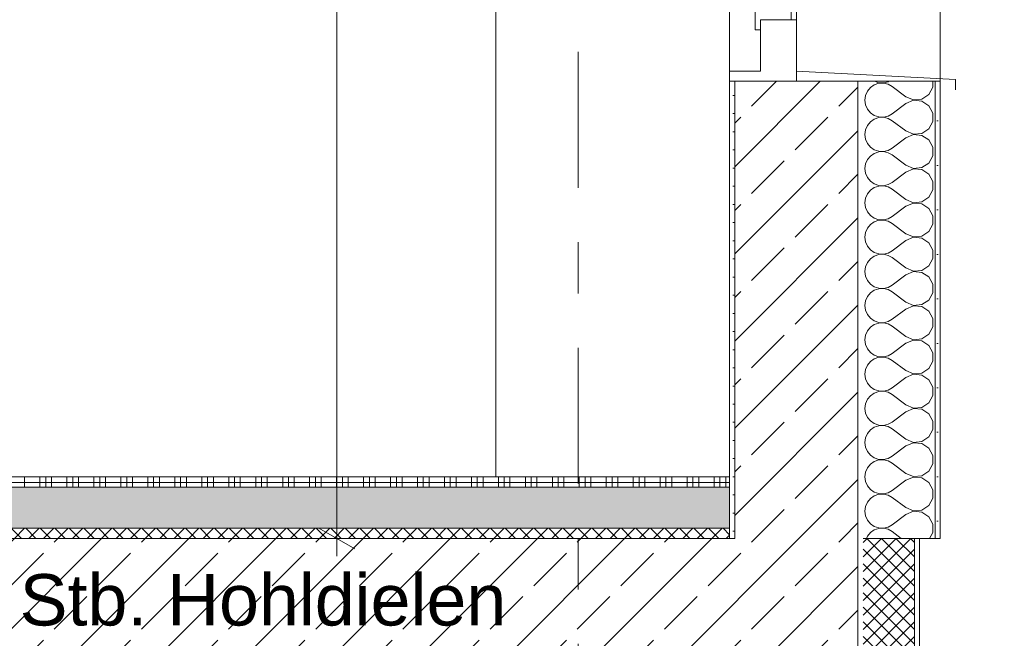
# Model space of a CAD drawing. Header units: metres. Extents: x -17.8 to 3.6, y -5.9 to 16.3.
# Tile 11 of 77: x -1.6 to 0.3, y -0.3 to 0.9. Entities that reach past the tile are written whole.
import ezdxf

# ---------------------------------------------------------------- set-up
doc = ezdxf.new("R2010")
doc.units = ezdxf.units.M
doc.header["$MEASUREMENT"] = 0
doc.linetypes.add('Strichlinie doppelt', pattern=[0.546806, 0.264583, -0.105833, 0.070556, -0.105833])
doc.linetypes.add('Wipeout_Contour', pattern=[1, 0, -1])
for name, color, linetype in [('152 - Bemaßung_ Beschriftung.Ausbau', 7, 'Continuous'), ('451 - Universal.Achsen Raster', 7, 'Continuous'), ('603 - Struktur.Bodenplatte_ Decke Roh', 7, 'Continuous'), ('604 - Struktur.Wand Aussen', 7, 'Continuous'), ('607 - Struktur.Stütze', 7, 'Continuous'), ('650 - Abdeckung.Fußboden Aufbau', 7, 'Continuous')]:
    doc.layers.add(name, color=color, linetype=linetype)
doc.styles.add('ERSTELLTER_STIL_1', font='txt')
doc.dimstyles.new('ERSTELLTER_STIL__1', dxfattribs={"dimtxt": 0.1, "dimasz": 0.0532, "dimexe": 0.18, "dimexo": 0.0625, "dimgap": 0, "dimtad": 1, "dimzin": 0, "dimdsep": 46, "dimtxsty": 'ERSTELLTER_STIL_1', "dimblk": 'ARROWHEAD_2', "dimblk1": 'ARROWHEAD_2', "dimblk2": 'ARROWHEAD_2', "dimcen": 0.09, "dimse1": 1, "dimse2": 1, "dimclrd": 7, "dimclre": 7, "dimclrt": 7, "dimazin": 0, "dimtfac": 1, "dimtdec": 4, "dimtmove": 0, "dimatfit": 3, "dimfxl": 1, "dimtolj": 1, "dimtzin": 0, "dimarcsym": 0})
pattern_1 = [(0, (0, 0), (0, 0.0866025), [0, -0.05]), (0, (0.025, 0.0433), (0, 0.0866025), [0, -0.05])]
pattern_2 = [(45, (0, 0), (-0.0848528, 0.0848528), []), (45, (-0.04243, 0.04243), (-0.0848528, 0.0848528), [0.09, -0.03])]

# ---------------------------------------------------------------- blocks, each defined once
blk = doc.blocks.new('*X3')
at = {"layer": '604 - Struktur.Wand Aussen', "color": 7, "linetype": 'Continuous', "lineweight": 5}
for p, q in [((0.0273, 0.77), (0.0355, 0.7672)), ((0.0355, 0.7672), (0.0447, 0.7668)), ((0.0447, 0.7668), (0.0536, 0.7689)), ((0.0536, 0.7689), (0.0556, 0.77)), ((0.1407, 0.7585), (0.1407, 0.77)), ((0.0133, 0.7509), (0.0096, 0.7424)), ((0.0192, 0.7579), (0.0133, 0.7509)), ((0.0268, 0.7631), (0.0192, 0.7579)), ((0.0355, 0.7661), (0.0268, 0.7631)), ((0.0447, 0.7665), (0.0355, 0.7661)), ((0.0536, 0.7645), (0.0447, 0.7665)), ((0.0617, 0.76), (0.0536, 0.7645)), ((0.0883, 0.74), (0.0617, 0.76)), ((0.133, 0.7442), (0.1407, 0.7585)), ((0.0096, 0.7424), (0.0083, 0.7333)), ((0.0083, 0.7333), (0.0096, 0.7242)), ((0.0883, 0.74), (0.1033, 0.7337)), ((0.1033, 0.733), (0.0883, 0.7267)), ((0.1033, 0.7337), (0.1195, 0.7352)), ((0.1195, 0.7314), (0.1033, 0.733)), ((0.1195, 0.7352), (0.133, 0.7442)), ((0.133, 0.7224), (0.1195, 0.7314)), ((0.0096, 0.7242), (0.0133, 0.7158)), ((0.0133, 0.7158), (0.0192, 0.7087)), ((0.0883, 0.7267), (0.0617, 0.7067)), ((0.1407, 0.7081), (0.133, 0.7224)), ((0.0192, 0.6913), (0.0133, 0.6842)), ((0.0192, 0.7087), (0.0268, 0.7035)), ((0.0268, 0.6965), (0.0192, 0.6913)), ((0.0268, 0.7035), (0.0355, 0.7006)), ((0.0355, 0.6994), (0.0268, 0.6965)), ((0.0355, 0.7006), (0.0447, 0.7001)), ((0.0447, 0.6999), (0.0355, 0.6994)), ((0.0447, 0.7001), (0.0536, 0.7022)), ((0.0536, 0.6978), (0.0447, 0.6999)), ((0.0536, 0.7022), (0.0617, 0.7067)), ((0.0617, 0.6933), (0.0536, 0.6978)), ((0.0883, 0.6733), (0.0617, 0.6933)), ((0.133, 0.6776), (0.1407, 0.6919)), ((0.1407, 0.6919), (0.1407, 0.7081)), ((0.0096, 0.6758), (0.0083, 0.6667)), ((0.0133, 0.6842), (0.0096, 0.6758)), ((0.0883, 0.6733), (0.1033, 0.667)), ((0.1195, 0.6686), (0.133, 0.6776)), ((0.0083, 0.6667), (0.0096, 0.6576)), ((0.0096, 0.6576), (0.0133, 0.6491)), ((0.0883, 0.66), (0.0617, 0.64)), ((0.1033, 0.6663), (0.0883, 0.66)), ((0.1033, 0.667), (0.1195, 0.6686)), ((0.1195, 0.6648), (0.1033, 0.6663)), ((0.133, 0.6558), (0.1195, 0.6648)), ((0.1407, 0.6415), (0.133, 0.6558)), ((0.0133, 0.6491), (0.0192, 0.6421)), ((0.0192, 0.6421), (0.0268, 0.6369)), ((0.0268, 0.6369), (0.0355, 0.6339)), ((0.0355, 0.6328), (0.0268, 0.6298)), ((0.0355, 0.6339), (0.0447, 0.6335)), ((0.0447, 0.6332), (0.0355, 0.6328)), ((0.0447, 0.6335), (0.0536, 0.6355)), ((0.0536, 0.6311), (0.0447, 0.6332)), ((0.0536, 0.6355), (0.0617, 0.64)), ((0.1407, 0.6252), (0.1407, 0.6415)), ((0.0133, 0.6175), (0.0096, 0.6091)), ((0.0192, 0.6246), (0.0133, 0.6175)), ((0.0268, 0.6298), (0.0192, 0.6246)), ((0.0617, 0.6267), (0.0536, 0.6311)), ((0.0883, 0.6067), (0.0617, 0.6267)), ((0.133, 0.6109), (0.1407, 0.6252)), ((0.0096, 0.6091), (0.0083, 0.6)), ((0.0083, 0.6), (0.0096, 0.5909)), ((0.0883, 0.6067), (0.1033, 0.6004)), ((0.1033, 0.5996), (0.0883, 0.5933)), ((0.1033, 0.6004), (0.1195, 0.6019)), ((0.1195, 0.5981), (0.1033, 0.5996)), ((0.1195, 0.6019), (0.133, 0.6109)), ((0.133, 0.5891), (0.1195, 0.5981)), ((0.0096, 0.5909), (0.0133, 0.5825)), ((0.0133, 0.5825), (0.0192, 0.5754)), ((0.0192, 0.5754), (0.0268, 0.5702)), ((0.0883, 0.5933), (0.0617, 0.5733)), ((0.1407, 0.5748), (0.133, 0.5891)), ((0.0192, 0.5579), (0.0133, 0.5509)), ((0.0268, 0.5631), (0.0192, 0.5579)), ((0.0268, 0.5702), (0.0355, 0.5672)), ((0.0355, 0.5661), (0.0268, 0.5631)), ((0.0355, 0.5672), (0.0447, 0.5668)), ((0.0447, 0.5665), (0.0355, 0.5661)), ((0.0447, 0.5668), (0.0536, 0.5689)), ((0.0536, 0.5645), (0.0447, 0.5665)), ((0.0536, 0.5689), (0.0617, 0.5733)), ((0.0617, 0.56), (0.0536, 0.5645)), ((0.0883, 0.54), (0.0617, 0.56)), ((0.133, 0.5442), (0.1407, 0.5585)), ((0.1407, 0.5585), (0.1407, 0.5748)), ((0.0096, 0.5424), (0.0083, 0.5333)), ((0.0133, 0.5509), (0.0096, 0.5424)), ((0.0883, 0.54), (0.1033, 0.5337)), ((0.1195, 0.5352), (0.133, 0.5442)), ((0.0083, 0.5333), (0.0096, 0.5242)), ((0.0096, 0.5242), (0.0133, 0.5158)), ((0.0883, 0.5267), (0.0617, 0.5067)), ((0.1033, 0.533), (0.0883, 0.5267)), ((0.1033, 0.5337), (0.1195, 0.5352)), ((0.1195, 0.5314), (0.1033, 0.533)), ((0.133, 0.5224), (0.1195, 0.5314)), ((0.1407, 0.5081), (0.133, 0.5224)), ((0.0133, 0.5158), (0.0192, 0.5087)), ((0.0192, 0.5087), (0.0268, 0.5035)), ((0.0268, 0.5035), (0.0355, 0.5006)), ((0.0355, 0.4994), (0.0268, 0.4965)), ((0.0355, 0.5006), (0.0447, 0.5001)), ((0.0447, 0.4999), (0.0355, 0.4994)), ((0.0447, 0.5001), (0.0536, 0.5022)), ((0.0536, 0.4978), (0.0447, 0.4999)), ((0.0536, 0.5022), (0.0617, 0.5067)), ((0.1407, 0.4919), (0.1407, 0.5081)), ((0.0133, 0.4842), (0.0096, 0.4758)), ((0.0192, 0.4913), (0.0133, 0.4842)), ((0.0268, 0.4965), (0.0192, 0.4913)), ((0.0617, 0.4933), (0.0536, 0.4978)), ((0.0883, 0.4733), (0.0617, 0.4933)), ((0.133, 0.4776), (0.1407, 0.4919)), ((0.0096, 0.4758), (0.0083, 0.4667)), ((0.0083, 0.4667), (0.0096, 0.4576)), ((0.0883, 0.4733), (0.1033, 0.467)), ((0.1033, 0.4663), (0.0883, 0.46)), ((0.1033, 0.467), (0.1195, 0.4686)), ((0.1195, 0.4648), (0.1033, 0.4663)), ((0.1195, 0.4686), (0.133, 0.4776)), ((0.133, 0.4558), (0.1195, 0.4648)), ((0.0096, 0.4576), (0.0133, 0.4491)), ((0.0133, 0.4491), (0.0192, 0.4421)), ((0.0192, 0.4421), (0.0268, 0.4369)), ((0.0883, 0.46), (0.0617, 0.44)), ((0.1407, 0.4415), (0.133, 0.4558)), ((0.1407, 0.4252), (0.1407, 0.4415)), ((0.0192, 0.4246), (0.0133, 0.4175)), ((0.0268, 0.4298), (0.0192, 0.4246)), ((0.0268, 0.4369), (0.0355, 0.4339)), ((0.0355, 0.4328), (0.0268, 0.4298)), ((0.0355, 0.4339), (0.0447, 0.4335)), ((0.0447, 0.4332), (0.0355, 0.4328)), ((0.0447, 0.4335), (0.0536, 0.4355)), ((0.0536, 0.4311), (0.0447, 0.4332)), ((0.0536, 0.4355), (0.0617, 0.44)), ((0.0617, 0.4267), (0.0536, 0.4311)), ((0.0883, 0.4067), (0.0617, 0.4267)), ((0.133, 0.4109), (0.1407, 0.4252)), ((0.0096, 0.4091), (0.0083, 0.4)), ((0.0133, 0.4175), (0.0096, 0.4091)), ((0.0883, 0.4067), (0.1033, 0.4004)), ((0.1195, 0.4019), (0.133, 0.4109)), ((0.0083, 0.4), (0.0096, 0.3909)), ((0.0096, 0.3909), (0.0133, 0.3825)), ((0.0883, 0.3933), (0.0617, 0.3733)), ((0.1033, 0.3996), (0.0883, 0.3933)), ((0.1033, 0.4004), (0.1195, 0.4019)), ((0.1195, 0.3981), (0.1033, 0.3996)), ((0.133, 0.3891), (0.1195, 0.3981)), ((0.1407, 0.3748), (0.133, 0.3891)), ((0.0133, 0.3825), (0.0192, 0.3754)), ((0.0192, 0.3754), (0.0268, 0.3702)), ((0.0268, 0.3702), (0.0355, 0.3672)), ((0.0355, 0.3661), (0.0268, 0.3631)), ((0.0355, 0.3672), (0.0447, 0.3668)), ((0.0447, 0.3665), (0.0355, 0.3661)), ((0.0447, 0.3668), (0.0536, 0.3689)), ((0.0536, 0.3645), (0.0447, 0.3665)), ((0.0536, 0.3689), (0.0617, 0.3733)), ((0.0617, 0.36), (0.0536, 0.3645)), ((0.1407, 0.3585), (0.1407, 0.3748)), ((0.0133, 0.3509), (0.0096, 0.3424)), ((0.0192, 0.3579), (0.0133, 0.3509)), ((0.0268, 0.3631), (0.0192, 0.3579)), ((0.0883, 0.34), (0.0617, 0.36)), ((0.133, 0.3442), (0.1407, 0.3585)), ((0.0096, 0.3424), (0.0083, 0.3333)), ((0.0083, 0.3333), (0.0096, 0.3242)), ((0.0883, 0.3267), (0.0617, 0.3067)), ((0.0883, 0.34), (0.1033, 0.3337)), ((0.1033, 0.333), (0.0883, 0.3267)), ((0.1033, 0.3337), (0.1195, 0.3352)), ((0.1195, 0.3314), (0.1033, 0.333)), ((0.1195, 0.3352), (0.133, 0.3442)), ((0.133, 0.3224), (0.1195, 0.3314)), ((0.0096, 0.3242), (0.0133, 0.3158)), ((0.0133, 0.3158), (0.0192, 0.3087)), ((0.0192, 0.3087), (0.0268, 0.3035)), ((0.1407, 0.3081), (0.133, 0.3224)), ((0.1407, 0.2919), (0.1407, 0.3081)), ((0.0192, 0.2913), (0.0133, 0.2842)), ((0.0268, 0.2965), (0.0192, 0.2913)), ((0.0268, 0.3035), (0.0355, 0.3006)), ((0.0355, 0.2994), (0.0268, 0.2965)), ((0.0355, 0.3006), (0.0447, 0.3001)), ((0.0447, 0.2999), (0.0355, 0.2994)), ((0.0447, 0.3001), (0.0536, 0.3022)), ((0.0536, 0.2978), (0.0447, 0.2999)), ((0.0536, 0.3022), (0.0617, 0.3067)), ((0.0617, 0.2933), (0.0536, 0.2978)), ((0.0883, 0.2733), (0.0617, 0.2933)), ((0.133, 0.2776), (0.1407, 0.2919)), ((0.0096, 0.2758), (0.0083, 0.2667)), ((0.0133, 0.2842), (0.0096, 0.2758)), ((0.0883, 0.2733), (0.1033, 0.267)), ((0.1033, 0.267), (0.1195, 0.2686)), ((0.1195, 0.2686), (0.133, 0.2776)), ((0.0083, 0.2667), (0.0096, 0.2576)), ((0.0096, 0.2576), (0.0133, 0.2491)), ((0.0883, 0.26), (0.0617, 0.24)), ((0.1033, 0.2663), (0.0883, 0.26)), ((0.1195, 0.2648), (0.1033, 0.2663)), ((0.133, 0.2558), (0.1195, 0.2648)), ((0.1407, 0.2415), (0.133, 0.2558)), ((0.0133, 0.2491), (0.0192, 0.2421)), ((0.0192, 0.2421), (0.0268, 0.2369)), ((0.0268, 0.2369), (0.0355, 0.2339)), ((0.0355, 0.2328), (0.0268, 0.2298)), ((0.0355, 0.2339), (0.0447, 0.2335)), ((0.0447, 0.2332), (0.0355, 0.2328)), ((0.0447, 0.2335), (0.0536, 0.2355)), ((0.0536, 0.2311), (0.0447, 0.2332)), ((0.0536, 0.2355), (0.0617, 0.24)), ((0.0617, 0.2267), (0.0536, 0.2311)), ((0.1407, 0.2252), (0.1407, 0.2415)), ((0.0133, 0.2175), (0.0096, 0.2091)), ((0.0192, 0.2246), (0.0133, 0.2175)), ((0.0268, 0.2298), (0.0192, 0.2246)), ((0.0883, 0.2067), (0.0617, 0.2267)), ((0.1195, 0.2019), (0.133, 0.2109)), ((0.133, 0.2109), (0.1407, 0.2252)), ((0.0096, 0.2091), (0.0083, 0.2)), ((0.0083, 0.2), (0.0096, 0.1909)), ((0.0883, 0.1933), (0.0617, 0.1733)), ((0.0883, 0.2067), (0.1033, 0.2004)), ((0.1033, 0.1996), (0.0883, 0.1933)), ((0.1033, 0.2004), (0.1195, 0.2019)), ((0.1195, 0.1981), (0.1033, 0.1996)), ((0.133, 0.1891), (0.1195, 0.1981)), ((0.0096, 0.1909), (0.0133, 0.1825)), ((0.0133, 0.1825), (0.0192, 0.1754)), ((0.0192, 0.1754), (0.0268, 0.1702)), ((0.0536, 0.1689), (0.0617, 0.1733)), ((0.1407, 0.1748), (0.133, 0.1891)), ((0.1407, 0.1585), (0.1407, 0.1748)), ((0.0192, 0.1579), (0.0133, 0.1509)), ((0.0268, 0.1631), (0.0192, 0.1579)), ((0.0268, 0.1702), (0.0355, 0.1672)), ((0.0355, 0.1661), (0.0268, 0.1631)), ((0.0355, 0.1672), (0.0447, 0.1668)), ((0.0447, 0.1665), (0.0355, 0.1661)), ((0.0447, 0.1668), (0.0536, 0.1689)), ((0.0536, 0.1645), (0.0447, 0.1665)), ((0.0617, 0.16), (0.0536, 0.1645)), ((0.0883, 0.14), (0.0617, 0.16)), ((0.133, 0.1442), (0.1407, 0.1585)), ((0.0096, 0.1424), (0.0083, 0.1333)), ((0.0133, 0.1509), (0.0096, 0.1424)), ((0.0883, 0.14), (0.1033, 0.1337)), ((0.1033, 0.1337), (0.1195, 0.1352)), ((0.1195, 0.1352), (0.133, 0.1442)), ((0.0083, 0.1333), (0.0096, 0.1242)), ((0.0096, 0.1242), (0.0133, 0.1158)), ((0.0133, 0.1158), (0.0192, 0.1087)), ((0.0883, 0.1267), (0.0617, 0.1067)), ((0.1033, 0.133), (0.0883, 0.1267)), ((0.1195, 0.1314), (0.1033, 0.133)), ((0.133, 0.1224), (0.1195, 0.1314)), ((0.1407, 0.1081), (0.133, 0.1224)), ((0.0192, 0.1087), (0.0268, 0.1035)), ((0.0268, 0.0965), (0.0192, 0.0913)), ((0.0268, 0.1035), (0.0355, 0.1006)), ((0.0355, 0.0994), (0.0268, 0.0965)), ((0.0355, 0.1006), (0.0447, 0.1001)), ((0.0447, 0.0999), (0.0355, 0.0994)), ((0.0447, 0.1001), (0.0536, 0.1022)), ((0.0536, 0.0978), (0.0447, 0.0999)), ((0.0536, 0.1022), (0.0617, 0.1067)), ((0.0617, 0.0933), (0.0536, 0.0978)), ((0.1407, 0.0919), (0.1407, 0.1081)), ((0.0133, 0.0842), (0.0096, 0.0758)), ((0.0192, 0.0913), (0.0133, 0.0842)), ((0.0883, 0.0733), (0.0617, 0.0933)), ((0.1195, 0.0686), (0.133, 0.0776)), ((0.133, 0.0776), (0.1407, 0.0919)), ((0.0096, 0.0758), (0.0083, 0.0667)), ((0.0083, 0.0667), (0.0096, 0.0576)), ((0.0096, 0.0576), (0.0133, 0.0491)), ((0.0883, 0.06), (0.0617, 0.04)), ((0.0883, 0.0733), (0.1033, 0.067)), ((0.1033, 0.0663), (0.0883, 0.06)), ((0.1033, 0.067), (0.1195, 0.0686)), ((0.1195, 0.0648), (0.1033, 0.0663)), ((0.133, 0.0558), (0.1195, 0.0648)), ((0.0133, 0.0491), (0.0192, 0.0421)), ((0.0192, 0.0421), (0.0268, 0.0369)), ((0.0536, 0.0355), (0.0617, 0.04)), ((0.1407, 0.0415), (0.133, 0.0558)), ((0.1407, 0.0252), (0.1407, 0.0415)), ((0.0192, 0.0246), (0.0133, 0.0175)), ((0.0268, 0.0298), (0.0192, 0.0246)), ((0.0268, 0.0369), (0.0355, 0.0339)), ((0.0355, 0.0328), (0.0268, 0.0298)), ((0.0355, 0.0339), (0.0447, 0.0335)), ((0.0447, 0.0332), (0.0355, 0.0328)), ((0.0447, 0.0335), (0.0536, 0.0355)), ((0.0536, 0.0311), (0.0447, 0.0332)), ((0.0617, 0.0267), (0.0536, 0.0311)), ((0.0883, 0.0067), (0.0617, 0.0267)), ((0.133, 0.0109), (0.1407, 0.0252)), ((0.0096, 0.0091), (0.0083, 0)), ((0.0133, 0.0175), (0.0096, 0.0091)), ((0.0883, 0.0067), (0.1033, 0.0004)), ((0.1033, 0.0004), (0.1195, 0.0019)), ((0.1195, 0.0019), (0.133, 0.0109)), ((0.0083, 0), (0.0096, -0.0091)), ((0.0096, -0.0091), (0.0133, -0.0175)), ((0.0133, -0.0175), (0.0192, -0.0246)), ((0.0883, -0.0067), (0.0617, -0.0267)), ((0.1033, -0.0004), (0.0883, -0.0067)), ((0.1195, -0.0019), (0.1033, -0.0004)), ((0.133, -0.0109), (0.1195, -0.0019)), ((0.1407, -0.0252), (0.133, -0.0109)), ((0.0192, -0.0246), (0.0268, -0.0298)), ((0.0268, -0.0369), (0.0192, -0.0421)), ((0.0268, -0.0298), (0.0355, -0.0328)), ((0.0355, -0.0339), (0.0268, -0.0369)), ((0.0355, -0.0328), (0.0447, -0.0332)), ((0.0447, -0.0335), (0.0355, -0.0339)), ((0.0447, -0.0332), (0.0536, -0.0311)), ((0.0536, -0.0355), (0.0447, -0.0335)), ((0.0536, -0.0311), (0.0617, -0.0267)), ((0.0617, -0.04), (0.0536, -0.0355)), ((0.1407, -0.0415), (0.1407, -0.0252)), ((0.0133, -0.0491), (0.0096, -0.0576)), ((0.0192, -0.0421), (0.0133, -0.0491)), ((0.0883, -0.06), (0.0617, -0.04)), ((0.1195, -0.0648), (0.133, -0.0558)), ((0.133, -0.0558), (0.1407, -0.0415)), ((0.0096, -0.0576), (0.0083, -0.0667)), ((0.0083, -0.0667), (0.0096, -0.0758)), ((0.0096, -0.0758), (0.0133, -0.0842)), ((0.0883, -0.0733), (0.0617, -0.0933)), ((0.0883, -0.06), (0.1033, -0.0663)), ((0.1033, -0.067), (0.0883, -0.0733)), ((0.1033, -0.0663), (0.1195, -0.0648)), ((0.1195, -0.0686), (0.1033, -0.067)), ((0.133, -0.0776), (0.1195, -0.0686)), ((0.0133, -0.0842), (0.0192, -0.0913)), ((0.0192, -0.0913), (0.0268, -0.0965)), ((0.0536, -0.0978), (0.0617, -0.0933)), ((0.1407, -0.0919), (0.133, -0.0776)), ((0.1407, -0.1081), (0.1407, -0.0919)), ((0.0192, -0.1087), (0.0133, -0.1158)), ((0.0268, -0.1035), (0.0192, -0.1087)), ((0.0268, -0.0965), (0.0355, -0.0994)), ((0.0355, -0.1006), (0.0268, -0.1035)), ((0.0355, -0.0994), (0.0447, -0.0999)), ((0.0447, -0.1001), (0.0355, -0.1006)), ((0.0447, -0.0999), (0.0536, -0.0978)), ((0.0536, -0.1022), (0.0447, -0.1001)), ((0.0617, -0.1067), (0.0536, -0.1022)), ((0.0794, -0.12), (0.0617, -0.1067)), ((0.1343, -0.12), (0.1407, -0.1081)), ((0.0133, -0.1158), (0.0115, -0.12))]:
    blk.add_line(p, q, dxfattribs=at)
blk = doc.blocks.new('*X21')
at = {"layer": '650 - Abdeckung.Fußboden Aufbau', "color": 7, "linetype": 'Continuous', "lineweight": 5}
for p, q in [((-1.6275, 0), (-1.6275, -0.02)), ((-1.5975, 0), (-1.5975, -0.02)), ((-1.58625, 0), (-1.58625, -0.02)), ((-1.575, 0), (-1.575, -0.02)), ((-1.545, 0), (-1.545, -0.02)), ((-1.53375, 0), (-1.53375, -0.02)), ((-1.5225, 0), (-1.5225, -0.02)), ((-1.4925, 0), (-1.4925, -0.02)), ((-1.48125, 0), (-1.48125, -0.02)), ((-1.47, 0), (-1.47, -0.02)), ((-1.44, 0), (-1.44, -0.02)), ((-1.42875, 0), (-1.42875, -0.02)), ((-1.4175, 0), (-1.4175, -0.02)), ((-1.3875, 0), (-1.3875, -0.02)), ((-1.37625, 0), (-1.37625, -0.02)), ((-1.365, 0), (-1.365, -0.02)), ((-1.335, 0), (-1.335, -0.02)), ((-1.32375, 0), (-1.32375, -0.02)), ((-1.3125, 0), (-1.3125, -0.02)), ((-1.2825, 0), (-1.2825, -0.02)), ((-1.27125, 0), (-1.27125, -0.02)), ((-1.26, 0), (-1.26, -0.02)), ((-1.23, 0), (-1.23, -0.02)), ((-1.21875, 0), (-1.21875, -0.02)), ((-1.2075, 0), (-1.2075, -0.02)), ((-1.1775, 0), (-1.1775, -0.02)), ((-1.16625, 0), (-1.16625, -0.02)), ((-1.155, 0), (-1.155, -0.02)), ((-1.125, 0), (-1.125, -0.02)), ((-1.11375, 0), (-1.11375, -0.02)), ((-1.1025, 0), (-1.1025, -0.02)), ((-1.0725, 0), (-1.0725, -0.02)), ((-1.06125, 0), (-1.06125, -0.02)), ((-1.05, 0), (-1.05, -0.02)), ((-1.02, 0), (-1.02, -0.02)), ((-1.00875, 0), (-1.00875, -0.02)), ((-0.9975, 0), (-0.9975, -0.02)), ((-0.9675, 0), (-0.9675, -0.02)), ((-0.95625, 0), (-0.95625, -0.02)), ((-0.945, 0), (-0.945, -0.02)), ((-0.915, 0), (-0.915, -0.02)), ((-0.90375, 0), (-0.90375, -0.02)), ((-0.8925, 0), (-0.8925, -0.02)), ((-0.8625, 0), (-0.8625, -0.02)), ((-0.85125, 0), (-0.85125, -0.02)), ((-0.84, 0), (-0.84, -0.02)), ((-0.81, 0), (-0.81, -0.02)), ((-0.79875, 0), (-0.79875, -0.02)), ((-0.7875, 0), (-0.7875, -0.02)), ((-0.7575, 0), (-0.7575, -0.02)), ((-0.74625, 0), (-0.74625, -0.02)), ((-0.735, 0), (-0.735, -0.02)), ((-0.705, 0), (-0.705, -0.02)), ((-0.69375, 0), (-0.69375, -0.02)), ((-0.6825, 0), (-0.6825, -0.02)), ((-0.6525, 0), (-0.6525, -0.02)), ((-0.64125, 0), (-0.64125, -0.02)), ((-0.63, 0), (-0.63, -0.02)), ((-0.6, 0), (-0.6, -0.02)), ((-0.58875, 0), (-0.58875, -0.02)), ((-0.5775, 0), (-0.5775, -0.02)), ((-0.5475, 0), (-0.5475, -0.02)), ((-0.53625, 0), (-0.53625, -0.02)), ((-0.525, 0), (-0.525, -0.02)), ((-0.495, 0), (-0.495, -0.02)), ((-0.48375, 0), (-0.48375, -0.02)), ((-0.4725, 0), (-0.4725, -0.02)), ((-0.4425, 0), (-0.4425, -0.02)), ((-0.43125, 0), (-0.43125, -0.02)), ((-0.42, 0), (-0.42, -0.02)), ((-0.39, 0), (-0.39, -0.02)), ((-0.37875, 0), (-0.37875, -0.02)), ((-0.3675, 0), (-0.3675, -0.02)), ((-0.3375, 0), (-0.3375, -0.02)), ((-0.32625, 0), (-0.32625, -0.02)), ((-0.315, 0), (-0.315, -0.02)), ((-0.285, 0), (-0.285, -0.02)), ((-0.27375, 0), (-0.27375, -0.02)), ((-0.2625, 0), (-0.2625, -0.02)), ((-1.68, -0.01125), (-1.6275, -0.01125)), ((-1.6275, -0.01125), (-1.575, -0.01125)), ((-1.575, -0.01125), (-1.5225, -0.01125)), ((-1.5225, -0.01125), (-1.47, -0.01125)), ((-1.47, -0.01125), (-1.4175, -0.01125)), ((-1.4175, -0.01125), (-1.365, -0.01125)), ((-1.365, -0.01125), (-1.3125, -0.01125)), ((-1.3125, -0.01125), (-1.26, -0.01125)), ((-1.26, -0.01125), (-1.2075, -0.01125)), ((-1.2075, -0.01125), (-1.155, -0.01125)), ((-1.155, -0.01125), (-1.1025, -0.01125)), ((-1.1025, -0.01125), (-1.05, -0.01125)), ((-1.05, -0.01125), (-0.9975, -0.01125)), ((-0.9975, -0.01125), (-0.945, -0.01125)), ((-0.945, -0.01125), (-0.8925, -0.01125)), ((-0.8925, -0.01125), (-0.84, -0.01125)), ((-0.84, -0.01125), (-0.7875, -0.01125)), ((-0.7875, -0.01125), (-0.735, -0.01125)), ((-0.735, -0.01125), (-0.6825, -0.01125)), ((-0.6825, -0.01125), (-0.63, -0.01125)), ((-0.63, -0.01125), (-0.5775, -0.01125)), ((-0.5775, -0.01125), (-0.525, -0.01125)), ((-0.525, -0.01125), (-0.4725, -0.01125)), ((-0.4725, -0.01125), (-0.42, -0.01125)), ((-0.42, -0.01125), (-0.3675, -0.01125)), ((-0.3675, -0.01125), (-0.315, -0.01125)), ((-0.315, -0.01125), (-0.2625, -0.01125)), ((-0.2625, -0.01125), (-0.255, -0.01125))]:
    blk.add_line(p, q, dxfattribs=at)
blk = doc.blocks.new('*D22')
at = {"layer": '152 - Bemaßung_ Beschriftung.Ausbau', "color": 7, "linetype": 'Continuous', "lineweight": 5}
for p, q in [((1.155, -3.22), (1.155, 13.3199)), ((1.12, -3.1998), (1.19, -3.2402)), ((1.2075, -3.22), (1.1025, -3.22)), ((1.155, -3.26), (1.155, -3.22)), ((1.12, -3.2398), (1.19, -3.2802)), ((1.2075, -3.26), (1.1025, -3.26)), ((1.155, -3.2942), (1.155, -3.26))]:
    blk.add_line(p, q, dxfattribs=at)
at = {"color": 254, "linetype": 'Wipeout_Contour', "lineweight": 0, "ltscale": 14.131746}
blk.add_wipeout([(1.1537, -3.3749), (1.1537, -3.2615), (1.0162, -3.2615), (1.0162, -3.3749)], dxfattribs=at).dxf.layer = '152 - Bemaßung_ Beschriftung.Ausbau'
at = {"layer": '152 - Bemaßung_ Beschriftung.Ausbau', "color": 7, "lineweight": 5, "insert": (1.135, -3.3561), "char_height": 0.1, "attachment_point": 7, "rotation": 90, "style": 'ERSTELLTER_STIL_1'}
blk.add_mtext('\\A1;{\\pql;\\fArial|b0|i0|c0|p38;4}', dxfattribs=at)
blk = doc.blocks.new('ARROWHEAD_2')
at = {"color": 0, "linetype": 'Continuous', "lineweight": 0}
for p, q in [((-0.378, -0.655), (0.378, 0.655)), ((0, 0), (-1, 0))]:
    blk.add_line(p, q, dxfattribs=at)
blk = doc.blocks.new('*D24')
at = {"layer": '152 - Bemaßung_ Beschriftung.Ausbau', "color": 7, "linetype": 'Continuous', "lineweight": 5}
for p, q in [((1.155, 13.3199), (1.155, 13.3541)), ((1.19, 13.2997), (1.12, 13.3401)), ((1.2075, 13.3199), (1.1025, 13.3199)), ((1.155, -3.22), (1.155, 13.3199)), ((1.12, -3.1998), (1.19, -3.2402))]:
    blk.add_line(p, q, dxfattribs=at)
at = {"color": 254, "linetype": 'Wipeout_Contour', "lineweight": 0, "ltscale": 20.736463}
blk.add_wipeout([(1.1537, 4.8101), (1.1537, 5.2897), (1.0162, 5.2897), (1.0162, 4.8101)], dxfattribs=at).dxf.layer = '152 - Bemaßung_ Beschriftung.Ausbau'
at = {"layer": '152 - Bemaßung_ Beschriftung.Ausbau', "color": 7, "lineweight": 5, "insert": (1.1544, 4.8289), "char_height": 0.1, "attachment_point": 7, "rotation": 90, "style": 'ERSTELLTER_STIL_1'}
blk.add_mtext('\\A1;{\\pql;\\fArial|b0|i0|c0|p38;16,53\\fArial|b0|i0|c0|p38;\\A1{\\H.66x;\\S99^  ;}}', dxfattribs=at)
blk = doc.blocks.new('*D26')
at = {"layer": '152 - Bemaßung_ Beschriftung.Ausbau', "color": 7, "linetype": 'Continuous', "lineweight": 5}
for p, q in [((0.62, 0.0202), (0.69, -0.0202)), ((0.7075, 0), (0.6025, 0)), ((0.655, -1.75), (0.655, 0)), ((0.62, -1.7298), (0.69, -1.7702)), ((0.7075, -1.75), (0.6025, -1.75))]:
    blk.add_line(p, q, dxfattribs=at)
at = {"color": 254, "linetype": 'Wipeout_Contour', "lineweight": 0, "ltscale": 4.841062}
blk.add_wipeout([(0.6537, -1.0268), (0.6537, -0.7232), (0.5162, -0.7232), (0.5162, -1.0268)], dxfattribs=at).dxf.layer = '152 - Bemaßung_ Beschriftung.Ausbau'
at = {"layer": '152 - Bemaßung_ Beschriftung.Ausbau', "color": 7, "lineweight": 5, "insert": (0.635, -1.008), "char_height": 0.1, "attachment_point": 7, "rotation": 90, "style": 'ERSTELLTER_STIL_1'}
blk.add_mtext('\\A1;{\\pql;\\fArial|b0|i0|c0|p38;1,75}', dxfattribs=at)
blk = doc.blocks.new('*D27')
at = {"layer": '152 - Bemaßung_ Beschriftung.Ausbau', "color": 7, "linetype": 'Continuous', "lineweight": 5}
for p, q in [((0.62, 0.7902), (0.69, 0.7498)), ((0.7075, 0.77), (0.6025, 0.77)), ((0.655, 0), (0.655, 0.77)), ((0.62, 0.0202), (0.69, -0.0202)), ((0.7075, 0), (0.6025, 0))]:
    blk.add_line(p, q, dxfattribs=at)
at = {"color": 254, "linetype": 'Wipeout_Contour', "lineweight": 0, "ltscale": 3.545446}
blk.add_wipeout([(0.6537, 0.2904), (0.6537, 0.4796), (0.5162, 0.4796), (0.5162, 0.2904)], dxfattribs=at).dxf.layer = '152 - Bemaßung_ Beschriftung.Ausbau'
at = {"layer": '152 - Bemaßung_ Beschriftung.Ausbau', "color": 7, "lineweight": 5, "insert": (0.635, 0.3091), "char_height": 0.1, "attachment_point": 7, "rotation": 90, "style": 'ERSTELLTER_STIL_1'}
blk.add_mtext('\\A1;{\\pql;\\fArial|b0|i0|c0|p38;77}', dxfattribs=at)
blk = doc.blocks.new('*D28')
at = {"layer": '152 - Bemaßung_ Beschriftung.Ausbau', "color": 7, "linetype": 'Continuous', "lineweight": 5}
for p, q in [((0.62, 2.8002), (0.69, 2.7598)), ((0.7075, 2.78), (0.6025, 2.78)), ((0.655, 0.77), (0.655, 2.78)), ((0.62, 0.7902), (0.69, 0.7498)), ((0.7075, 0.77), (0.6025, 0.77))]:
    blk.add_line(p, q, dxfattribs=at)
at = {"color": 254, "linetype": 'Wipeout_Contour', "lineweight": 0, "ltscale": 7.690901}
blk.add_wipeout([(0.6537, 1.6232), (0.6537, 1.9268), (0.5162, 1.9268), (0.5162, 1.6232)], dxfattribs=at).dxf.layer = '152 - Bemaßung_ Beschriftung.Ausbau'
at = {"layer": '152 - Bemaßung_ Beschriftung.Ausbau', "color": 7, "lineweight": 5, "insert": (0.635, 1.642), "char_height": 0.1, "attachment_point": 7, "rotation": 90, "style": 'ERSTELLTER_STIL_1'}
blk.add_mtext('\\A1;{\\pql;\\fArial|b0|i0|c0|p38;2,01}', dxfattribs=at)
blk = doc.blocks.new('*D77')
at = {"layer": '152 - Bemaßung_ Beschriftung.Ausbau', "color": 7, "linetype": 'Continuous', "lineweight": 5}
for p, q in [((-1.0545, 2.7702), (-0.9845, 2.7298)), ((-0.967, 2.75), (-1.072, 2.75)), ((-1.0195, -0.12), (-1.0195, 2.75)), ((-1.0545, -0.0998), (-0.9845, -0.1402)), ((-0.967, -0.12), (-1.072, -0.12)), ((-1.0195, -0.1542), (-1.0195, -0.12))]:
    blk.add_line(p, q, dxfattribs=at)
at = {"layer": '152 - Bemaßung_ Beschriftung.Ausbau', "color": 7, "lineweight": 5, "insert": (-1.0395, 1.182), "char_height": 0.1, "attachment_point": 7, "rotation": 90, "style": 'ERSTELLTER_STIL_1'}
blk.add_mtext('\\A1;{\\pql;\\fArial|b0|i0|c0|p38;2,87}', dxfattribs=at)
blk = doc.blocks.new('*D92')
at = {"layer": '152 - Bemaßung_ Beschriftung.Ausbau', "color": 7, "linetype": 'Continuous', "lineweight": 5}
for p, q in [((-14.855, 0), (-14.855, 13.3199)), ((-14.89, 0.0202), (-14.82, -0.0202)), ((-14.8025, 0), (-14.9075, 0)), ((-14.855, -1.75), (-14.855, 0)), ((-14.89, -1.7298), (-14.82, -1.7702)), ((-14.8025, -1.75), (-14.9075, -1.75))]:
    blk.add_line(p, q, dxfattribs=at)
at = {"color": 254, "linetype": 'Wipeout_Contour', "lineweight": 0, "ltscale": 59.837338}
blk.add_wipeout([(-14.8563, -1.0268), (-14.8563, -0.7232), (-14.9938, -0.7232), (-14.9938, -1.0268)], dxfattribs=at).dxf.layer = '152 - Bemaßung_ Beschriftung.Ausbau'
at = {"layer": '152 - Bemaßung_ Beschriftung.Ausbau', "color": 7, "lineweight": 5, "insert": (-14.875, -1.008), "char_height": 0.1, "attachment_point": 7, "rotation": 90, "style": 'ERSTELLTER_STIL_1'}
blk.add_mtext('\\A1;{\\pql;\\fArial|b0|i0|c0|p38;1,75}', dxfattribs=at)
blk = doc.blocks.new('*D93')
at = {"layer": '152 - Bemaßung_ Beschriftung.Ausbau', "color": 7, "linetype": 'Continuous', "lineweight": 5}
for p, q in [((-14.855, 13.3199), (-14.855, 13.3541)), ((-14.82, 13.2997), (-14.89, 13.3401)), ((-14.8025, 13.3199), (-14.9075, 13.3199)), ((-14.855, 0), (-14.855, 13.3199)), ((-14.89, 0.0202), (-14.82, -0.0202))]:
    blk.add_line(p, q, dxfattribs=at)
at = {"color": 254, "linetype": 'Wipeout_Contour', "lineweight": 0, "ltscale": 65.424627}
blk.add_wipeout([(-14.8563, 6.4201), (-14.8563, 6.8997), (-14.9938, 6.8997), (-14.9938, 6.4201)], dxfattribs=at).dxf.layer = '152 - Bemaßung_ Beschriftung.Ausbau'
at = {"layer": '152 - Bemaßung_ Beschriftung.Ausbau', "color": 7, "lineweight": 5, "insert": (-14.8556, 6.4389), "char_height": 0.1, "attachment_point": 7, "rotation": 90, "style": 'ERSTELLTER_STIL_1'}
blk.add_mtext('\\A1;{\\pql;\\fArial|b0|i0|c0|p38;13,31\\fArial|b0|i0|c0|p38;\\A1{\\H.66x;\\S99^  ;}}', dxfattribs=at)
blk = doc.blocks.new('*D95')
at = {"layer": '152 - Bemaßung_ Beschriftung.Ausbau', "color": 7, "linetype": 'Continuous', "lineweight": 5}
for p, q in [((-14.39, 0.0202), (-14.32, -0.0202)), ((-14.3025, 0), (-14.4075, 0)), ((-14.355, -1.75), (-14.355, 0)), ((-14.39, -1.7298), (-14.32, -1.7702)), ((-14.3025, -1.75), (-14.4075, -1.75))]:
    blk.add_line(p, q, dxfattribs=at)
at = {"color": 254, "linetype": 'Wipeout_Contour', "lineweight": 0, "ltscale": 57.842028}
blk.add_wipeout([(-14.3563, -1.0268), (-14.3563, -0.7232), (-14.4938, -0.7232), (-14.4938, -1.0268)], dxfattribs=at).dxf.layer = '152 - Bemaßung_ Beschriftung.Ausbau'
at = {"layer": '152 - Bemaßung_ Beschriftung.Ausbau', "color": 7, "lineweight": 5, "insert": (-14.375, -1.008), "char_height": 0.1, "attachment_point": 7, "rotation": 90, "style": 'ERSTELLTER_STIL_1'}
blk.add_mtext('\\A1;{\\pql;\\fArial|b0|i0|c0|p38;1,75}', dxfattribs=at)
blk = doc.blocks.new('*D109')
at = {"layer": '152 - Bemaßung_ Beschriftung.Ausbau', "color": 7, "linetype": 'Continuous', "lineweight": 5}
for p, q in [((-2.4466, 0.0202), (-2.3766, -0.0202)), ((-2.3591, 0), (-2.4641, 0)), ((-2.4116, -3.22), (-2.4116, 0)), ((-2.4466, -3.1998), (-2.3766, -3.2402)), ((-2.3591, -3.22), (-2.4641, -3.22)), ((-2.4116, -3.2542), (-2.4116, -3.22))]:
    blk.add_line(p, q, dxfattribs=at)
at = {"layer": '152 - Bemaßung_ Beschriftung.Ausbau', "color": 7, "lineweight": 5, "insert": (-2.4316, -1.743), "char_height": 0.1, "attachment_point": 7, "rotation": 90, "style": 'ERSTELLTER_STIL_1'}
blk.add_mtext('\\A1;{\\pql;\\fArial|b0|i0|c0|p38;3,22}', dxfattribs=at)
blk = doc.blocks.new('*D110')
at = {"layer": '152 - Bemaßung_ Beschriftung.Ausbau', "color": 7, "linetype": 'Continuous', "lineweight": 5}
for p, q in [((-2.4466, 3.3852), (-2.3766, 3.3448)), ((-2.3591, 3.365), (-2.4641, 3.365)), ((-2.4116, 0), (-2.4116, 3.365)), ((-2.4466, 0.0202), (-2.3766, -0.0202)), ((-2.3591, 0), (-2.4641, 0))]:
    blk.add_line(p, q, dxfattribs=at)
at = {"layer": '152 - Bemaßung_ Beschriftung.Ausbau', "color": 7, "lineweight": 5, "insert": (-2.4122, 1.5244), "char_height": 0.1, "attachment_point": 7, "rotation": 90, "style": 'ERSTELLTER_STIL_1'}
blk.add_mtext('\\A1;{\\pql;\\fArial|b0|i0|c0|p38;3,36\\fArial|b0|i0|c0|p38;\\A1{\\H.66x;\\S5^  ;}}', dxfattribs=at)

msp = doc.modelspace()

# ---------------------------------------------------------------- hatches: boundary and pattern name
at = {"layer": '603 - Struktur.Bodenplatte_ Decke Roh', "linetype": 'Continuous', "lineweight": 5}
h = msp.add_hatch(dxfattribs=at)
h.set_pattern_fill('Beton__Stahlbeton_0001', style=0, pattern_type=2)
h.set_pattern_definition(pattern_2)
h.paths.add_polyline_path([(-0.005, -0.12), (-8.5666, -0.12), (-8.5666, -0.37), (-0.005, -0.37)])
at = {"layer": '604 - Struktur.Wand Aussen', "linetype": 'Continuous', "lineweight": 5}
h = msp.add_hatch(dxfattribs=at)
h.set_pattern_fill('Gips_0001', style=0, pattern_type=2)
h.set_pattern_definition([(45, (0, 0), (-0.0176777, 0.0176777), [0, -0.025])])
h.paths.add_polyline_path([(-0.245, 0.77), (-0.255, 0.77), (-0.255, -0.12), (-0.245, -0.12)])
h = msp.add_hatch(dxfattribs=at)
h.set_pattern_fill('Beton__Stahlbeton_0001', style=0, pattern_type=2)
h.set_pattern_definition(pattern_2)
h.paths.add_polyline_path([(-0.005, 0.77), (-0.125, 0.77), (-0.245, 0.77), (-0.245, -0.12), (-0.005, -0.12)])
h = msp.add_hatch(dxfattribs=at)
h.set_pattern_fill('Verputz_0001', style=0, pattern_type=2)
h.set_pattern_definition(pattern_1)
h.paths.add_polyline_path([(0.155, -0.12), (0.155, 0.77), (0.145, 0.77), (0.145, -0.12)])
h = msp.add_hatch(dxfattribs=at)
h.set_pattern_fill('Dämmung__hart_2_0001', style=0, pattern_type=2)
h.set_pattern_definition([(315, (0.055, -1.69), (0.01414214, 0.01414214), []), (45, (0.055, -1.69), (-0.01414214, 0.01414214), [])])
h.paths.add_polyline_path([(0.005, -0.12), (0.005, -3.26), (0.105, -3.26), (0.105, -0.12)])
h = msp.add_hatch(dxfattribs=at)
h.set_pattern_fill('Verputz_0001', style=0, pattern_type=2)
h.set_pattern_definition(pattern_1)
h.paths.add_polyline_path([(0.105, -3.26), (0.115, -3.26), (0.115, -0.12), (0.105, -0.12)])
at = {"layer": '650 - Abdeckung.Fußboden Aufbau', "linetype": 'Continuous', "lineweight": 5}
h = msp.add_hatch(dxfattribs=at)
h.set_pattern_fill('Beton__unbewehrt_0001', style=0, pattern_type=2)
h.set_pattern_definition([(45, (0, 0), (-0.03535534, 0.03535534), [0.0375, -0.0125]), (45, (1e-17, 0.035355), (-0.03535534, 0.03535534), [0.0375, -0.0125])])
h.paths.add_polyline_path([(-0.255, -0.1), (-0.255, -0.02), (-5.7845, -0.02), (-5.7845, -0.1)])
h = msp.add_hatch(dxfattribs=at)
h.set_pattern_fill('Dämmung__hart_2_0001', style=0, pattern_type=2)
h.set_pattern_definition([(45, (0, 0), (-0.014142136, 0.014142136), []), (135, (0, 0), (0.014142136, 0.014142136), [])])
h.paths.add_polyline_path([(-5.7845, -0.12), (-0.255, -0.12), (-0.255, -0.1), (-5.7845, -0.1)])

# ---------------------------------------------------------------- linework, layer by layer
at = {"layer": '451 - Universal.Achsen Raster', "color": 160, "linetype": 'Strichlinie doppelt', "lineweight": 9, "true_color": 0x3232ff}
msp.add_line((-0.55, 15.81), (-0.55, -5.5), dxfattribs=at)
at = {"layer": '603 - Struktur.Bodenplatte_ Decke Roh', "color": 7, "linetype": 'Continuous', "lineweight": 18}
msp.add_line((-0.005, -0.12), (-0.005, -0.37), dxfattribs=at)
at = {"layer": '603 - Struktur.Bodenplatte_ Decke Roh', "color": 7, "linetype": 'Continuous', "lineweight": 18, "flags": 128}
msp.add_lwpolyline([(-0.245, -0.12), (-0.255, -0.12), (-5.7845, -0.12), (-5.925, -0.12), (-8.105, -0.12), (-8.2555, -0.12), (-8.5666, -0.12)], dxfattribs=at)
at = {"layer": '604 - Struktur.Wand Aussen', "color": 7, "linetype": 'Continuous', "lineweight": 13}
for p, q in [((-0.255, 0.79), (-0.255, 2.78)), ((0.155, 2.68), (0.155, 0.77)), ((-0.245, 0.77), (-0.245, -0.12)), ((-0.005, 0.77), (-0.005, -0.12))]:
    msp.add_line(p, q, dxfattribs=at)
at = {"layer": '604 - Struktur.Wand Aussen', "color": 7, "linetype": 'Continuous', "lineweight": 9}
for p, q in [((-0.125, 2.07), (-0.125, 0.89)), ((-0.205, 0.95), (-0.205, 0.87)), ((-0.135, 0.95), (-0.135, 0.89)), ((-0.125, 0.89), (-0.125, 0.77)), ((-0.195, 0.87), (-0.205, 0.87)), ((-0.255, 0.79), (-0.255, 0.77)), ((-0.195, 0.79), (-0.255, 0.79)), ((0.185, 0.7734), (-0.125, 0.79)), ((-0.245, 0.77), (-0.255, 0.77)), ((0.185, 0.7534), (0.185, 0.7734))]:
    msp.add_line(p, q, dxfattribs=at)
at = {"layer": '604 - Struktur.Wand Aussen', "color": 7, "linetype": 'Continuous', "lineweight": 5}
for p, q in [((-0.255, 0.77), (-0.255, 0)), ((0.145, 0.77), (0.145, -0.12)), ((0.155, 0.77), (0.155, -0.12)), ((0.105, -0.12), (0.105, -3.26)), ((0.115, -0.12), (0.115, -3.26))]:
    msp.add_line(p, q, dxfattribs=at)
at = {"layer": '604 - Struktur.Wand Aussen', "color": 7, "linetype": 'Continuous', "lineweight": 9, "flags": 128}
for points in [[(-0.195, 0.89), (-0.195, 0.87), (-0.195, 0.79)], [(-0.125, 0.89), (-0.135, 0.89), (-0.195, 0.89)]]:
    msp.add_lwpolyline(points, dxfattribs=at)
at = {"layer": '604 - Struktur.Wand Aussen', "color": 7, "linetype": 'Continuous', "lineweight": 13, "flags": 128}
msp.add_lwpolyline([(-0.005, 0.77), (-0.125, 0.77), (-0.195, 0.77), (-0.245, 0.77)], dxfattribs=at)
at = {"layer": '604 - Struktur.Wand Aussen', "color": 7, "linetype": 'Continuous', "lineweight": 5, "flags": 128}
for points in [[(0.155, 0.77), (0.145, 0.77), (0.005, 0.77), (-0.005, 0.77)], [(-0.255, 0), (-0.255, -0.02), (-0.255, -0.1), (-0.255, -0.12)], [(0.115, -0.12), (0.105, -0.12), (0.005, -0.12)], [(0.155, -0.12), (0.145, -0.12), (0.115, -0.12)]]:
    msp.add_lwpolyline(points, dxfattribs=at)
at = {"layer": '607 - Struktur.Stütze', "color": 7, "linetype": 'Continuous', "lineweight": 13}
msp.add_line((-0.71, 0), (-0.71, 2.74), dxfattribs=at)
at = {"layer": '650 - Abdeckung.Fußboden Aufbau', "color": 7, "linetype": 'Continuous', "lineweight": 5}
for p, q in [((-0.255, 0), (-5.7845, 0)), ((-0.255, -0.02), (-5.7845, -0.02)), ((-0.255, -0.1), (-5.7845, -0.1))]:
    msp.add_line(p, q, dxfattribs=at)

# ---------------------------------------------------------------- block references
at = {"layer": '604 - Struktur.Wand Aussen', "color": 7, "linetype": 'Continuous', "lineweight": 5}
msp.add_blockref('*X3', (0, 0), dxfattribs=at)
at = {"layer": '650 - Abdeckung.Fußboden Aufbau', "color": 7, "linetype": 'Continuous', "lineweight": 5}
msp.add_blockref('*X21', (0, 0), dxfattribs=at)

# ---------------------------------------------------------------- next in the draw order: dimensions: what is measured, and where the dimension line sits
at = {"layer": '152 - Bemaßung_ Beschriftung.Ausbau', "color": 7, "linetype": 'Continuous', "lineweight": 5}
dim = msp.add_linear_dim(base=(1.155, -3.22), p1=(-0.005, -3.26), p2=(-0.445, -3.22), angle=90, dimstyle='ERSTELLTER_STIL__1', dxfattribs=at)
dim.commit()
dim.dimension.update_dxf_attribs({"geometry": '*D22', "text_midpoint": (1.085, -3.318), "dimtype": 160, "text_rotation": 90})

# ---------------------------------------------------------------- next in the draw order: dimensions: what is measured, and where the dimension line sits
dim = msp.add_linear_dim(base=(1.155, 13.3199), p1=(-0.445, -3.22), p2=(0.145, 13.3199), angle=90, dimstyle='ERSTELLTER_STIL__1', dxfattribs=at)
dim.commit()
dim.dimension.update_dxf_attribs({"geometry": '*D24', "text_midpoint": (1.085, 5.1701), "dimtype": 160, "text_rotation": 90})

# ---------------------------------------------------------------- next in the draw order: dimensions: what is measured, and where the dimension line sits
dim = msp.add_linear_dim(base=(0.655, 0), p1=(0.115, -1.75), p2=(-0.255, 0), angle=90, dimstyle='ERSTELLTER_STIL__1', dxfattribs=at)
dim.commit()
dim.dimension.update_dxf_attribs({"geometry": '*D26', "text_midpoint": (0.585, -0.8781), "dimtype": 160, "text_rotation": 90})

# ---------------------------------------------------------------- next in the draw order: dimensions: what is measured, and where the dimension line sits
dim = msp.add_linear_dim(base=(0.655, 0.77), p1=(-0.255, 0), p2=(-0.125, 0.77), angle=90, dimstyle='ERSTELLTER_STIL__1', dxfattribs=at)
dim.commit()
dim.dimension.update_dxf_attribs({"geometry": '*D27', "text_midpoint": (0.585, 0.3853), "dimtype": 160, "text_rotation": 90})

# ---------------------------------------------------------------- next in the draw order: dimensions: what is measured, and where the dimension line sits
for base, p1, p2, picture, middle in [((0.655, 2.78), (-0.125, 0.77), (-0.125, 2.78), '*D28', (0.585, 1.7719)), ((-1.0195, 2.75), (-0.245, -0.12), (-0.7, 2.75), '*D77', (-1.0895, 1.3119))]:
    dim = msp.add_linear_dim(base=base, p1=p1, p2=p2, angle=90, dimstyle='ERSTELLTER_STIL__1', dxfattribs=at)
    dim.commit()
    dim.dimension.update_dxf_attribs({"geometry": picture, "text_midpoint": middle, "dimtype": 160, "text_rotation": 90})

# ---------------------------------------------------------------- next in the draw order: dimensions: what is measured, and where the dimension line sits
dim = msp.add_linear_dim(base=(-14.855, 0), p1=(0.115, -1.75), p2=(-13.445, 0), angle=90, dimstyle='ERSTELLTER_STIL__1', dxfattribs=at)
dim.commit()
dim.dimension.update_dxf_attribs({"geometry": '*D92', "text_midpoint": (-14.925, -0.8781), "dimtype": 160, "text_rotation": 90})

# ---------------------------------------------------------------- next in the draw order: dimensions: what is measured, and where the dimension line sits
dim = msp.add_linear_dim(base=(-14.855, 13.3199), p1=(-13.445, 0), p2=(0.145, 13.3199), angle=90, dimstyle='ERSTELLTER_STIL__1', dxfattribs=at)
dim.commit()
dim.dimension.update_dxf_attribs({"geometry": '*D93', "text_midpoint": (-14.925, 6.7801), "dimtype": 160, "text_rotation": 90})

# ---------------------------------------------------------------- next in the draw order: dimensions: what is measured, and where the dimension line sits
dim = msp.add_linear_dim(base=(-14.355, 0), p1=(0.115, -1.75), p2=(-13.445, 0), angle=90, dimstyle='ERSTELLTER_STIL__1', dxfattribs=at)
dim.commit()
dim.dimension.update_dxf_attribs({"geometry": '*D95', "text_midpoint": (-14.425, -0.8781), "dimtype": 160, "text_rotation": 90})

# ---------------------------------------------------------------- next in the draw order: texts
at = {"layer": '152 - Bemaßung_ Beschriftung.Ausbau', "color": 7, "linetype": 'Continuous', "lineweight": 9, "insert": (-1.6371, -0.2909), "char_height": 0.1, "attachment_point": 7, "style": 'ERSTELLTER_STIL_1'}
msp.add_mtext('\\A1;{\\pql;\\fArial|b0|i0|c0|p38;Stb. Hohldielen}', dxfattribs=at)

# ---------------------------------------------------------------- next in the draw order: dimensions: what is measured, and where the dimension line sits
at = {"layer": '152 - Bemaßung_ Beschriftung.Ausbau', "color": 7, "linetype": 'Continuous', "lineweight": 5}
for base, p1, p2, picture, middle in [((-2.4115701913, 3.365), (-0.245, 0), (-0.2549999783, 3.365), '*D110', (-2.4815701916, 1.7893704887)), ((-2.4116, 0), (-0.445, -3.22), (-0.245, 0), '*D109', (-2.4816, -1.6131))]:
    dim = msp.add_linear_dim(base=base, p1=p1, p2=p2, angle=90, dimstyle='ERSTELLTER_STIL__1', dxfattribs=at)
    dim.commit()
    dim.dimension.update_dxf_attribs({"geometry": picture, "text_midpoint": middle, "dimtype": 160, "text_rotation": 90})

doc.saveas('drawing.dxf')
